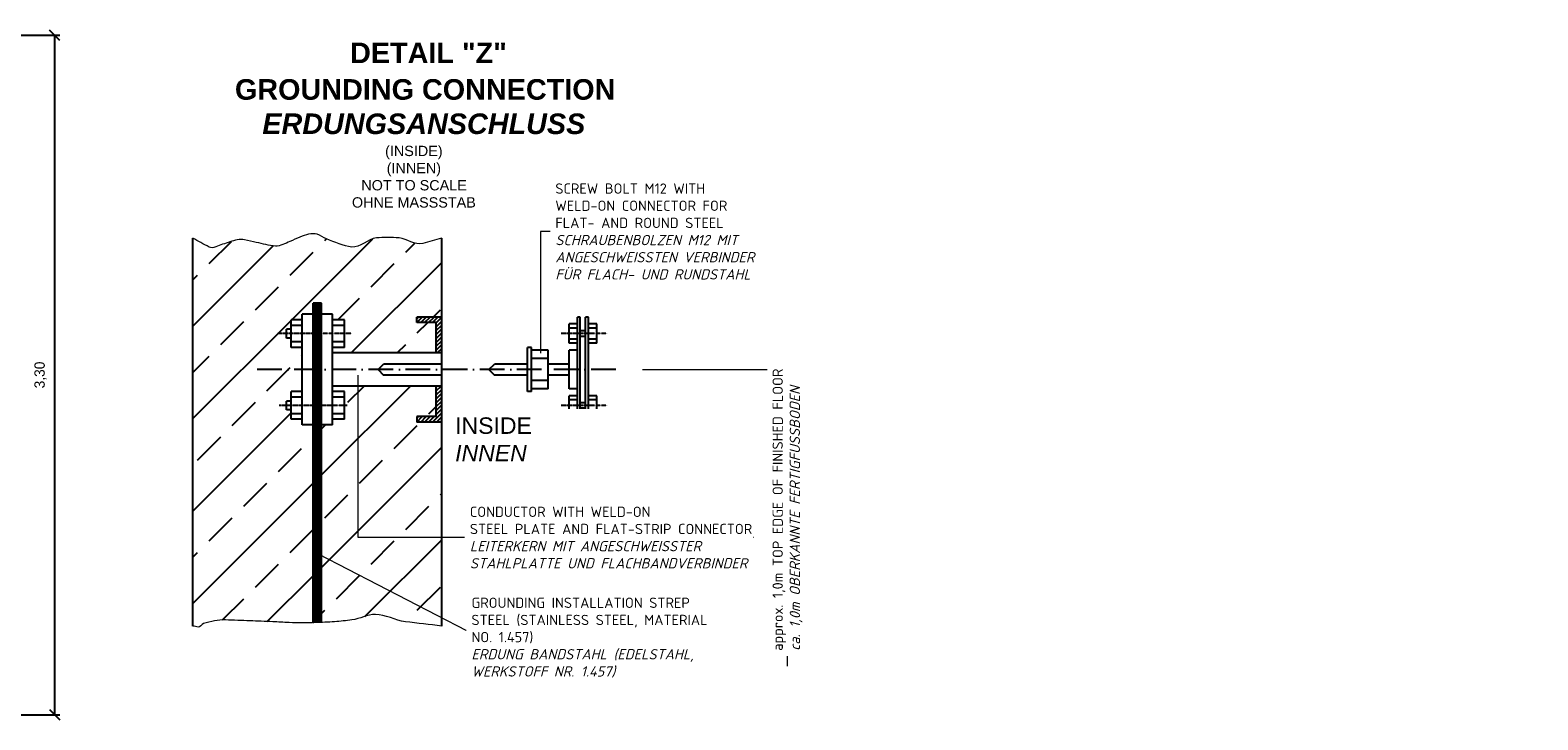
# Model space of a CAD drawing. Header units: millimetres. Extents: x -74592 to 26668, y -531 to 21180.
# Tile 5 of 27: x 3651 to 10969, y -377 to 2973. Entities that reach past the tile are written whole.
import ezdxf

# ---------------------------------------------------------------- set-up
doc = ezdxf.new("R2010")
doc.units = ezdxf.units.MM
doc.linetypes.add('ACAD_ISO10W100', pattern=[18, 12, -3, 0, -3])
doc.linetypes.add('DASHDOT', pattern=[1, 0.5, -0.25, 0, -0.25])
doc.layers.add('Bemaßung', color=7, linetype='Continuous', lineweight=9)
doc.layers.add('Beschriftung', color=7, linetype='Continuous', lineweight=9)
doc.styles.add('LBB3.5M1000', font='isocp.shx', dxfattribs={"height": 3.5})
doc.dimstyles.new('DIN', dxfattribs={"dimtxt": 2.5, "dimasz": 2.5, "dimexe": 1.25, "dimexo": 0.625, "dimtad": 1, "dimtih": 1, "dimdec": 4, "dimdsep": 46, "dimlunit": 6, "dimtxsty": 'Standard', "dimcen": 2.5, "dimadec": 0, "dimazin": 0, "dimtfac": 1, "dimtdec": 4, "dimtmove": 0, "dimatfit": 3, "dimfxl": 0, "dimtvp": 1, "dimtolj": 1, "dimtzin": 0, "dimarcsym": 0})

# ---------------------------------------------------------------- blocks, each defined once
blk = doc.blocks.new('_Oblique')
at = {"color": 0, "linetype": 'ByBlock', "lineweight": -2}
blk.add_line((-0.5, -0.5), (0.5, 0.5), dxfattribs=at)
blk = doc.blocks.new('*D64')
at = {"layer": 'Bemaßung', "color": 0, "lineweight": -2, "transparency": 16777216}
for p, q in [((3100, 2947.9), (3794.8, 2947.9)), ((3769.8, 2947.9), (3769.8, -352.1)), ((3100, -352.1), (3794.8, -352.1))]:
    blk.add_line(p, q, dxfattribs=at)
at = {"layer": 'DEFPOINTS', "color": 0, "transparency": 16777216}
for p in [(2900, 2947.9), (2900, -352.1), (3769.8, -352.1)]:
    blk.add_point(p, dxfattribs=at)
at = {"layer": 'Bemaßung', "color": 0, "lineweight": -2, "transparency": 16777216, "xscale": 50, "yscale": 50, "zscale": 50}
for p, rotation in [((3769.8, 2947.9), 90), ((3769.8, -352.1), 270)]:
    blk.add_blockref('_Oblique', p, dxfattribs=dict(at, rotation=rotation))
at = {"layer": 'Bemaßung', "color": 0, "transparency": 16777216, "insert": (3701.3, 1297.9), "char_height": 50, "attachment_point": 5, "rotation": 90}
blk.add_mtext('\\A1;3,30', dxfattribs=at)

msp = doc.modelspace()

# ---------------------------------------------------------------- hatches: boundary and pattern name
h = msp.add_hatch()
h.set_pattern_fill('ANSI33', color=256, scale=50, style=0)
h.set_pattern_definition([(45, (-64909.1, -47159.85), (-224.5064, 224.5064), []), (45, (-64684.6, -47159.85), (-224.5064, 224.5064), [158.75, -79.375])])
edge = h.paths.add_edge_path()
edge.add_spline(control_points=[(5648.31419, 1962.15416), (5617.68347, 1953.8319), (5587.05275, 1945.50965), (5556.42204, 1937.1874)], knot_values=[0, 0, 0, 0, 0.0754968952, 0.0754968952, 0.0754968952, 0.0754968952], degree=3, periodic=0)
edge.add_spline(control_points=[(5556.42204, 1937.1874), (5518.53142, 1926.89266), (5480.03793, 1960.00989), (5441.6489, 1963.68736)], knot_values=[0.0754968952, 0.0754968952, 0.0754968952, 0.0754968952, 0.1688875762, 0.1688875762, 0.1688875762, 0.1688875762], degree=3, periodic=0)
edge.add_spline(control_points=[(5441.6489, 1963.68736), (5405.68263, 1967.13274), (5366.60478, 1966.96034), (5331.29018, 1963.68736)], knot_values=[0.1688875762, 0.1688875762, 0.1688875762, 0.1688875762, 0.2563842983, 0.2563842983, 0.2563842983, 0.2563842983], degree=3, periodic=0)
edge.add_spline(control_points=[(5331.29018, 1963.68736), (5290.61603, 1959.91764), (5252.14654, 1914.55338), (5212.10289, 1919.52084)], knot_values=[0.2563842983, 0.2563842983, 0.2563842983, 0.2563842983, 0.3571600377, 0.3571600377, 0.3571600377, 0.3571600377], degree=3, periodic=0)
edge.add_spline(control_points=[(5212.10289, 1919.52084), (5171.19959, 1924.59496), (5129.37067, 1942.84205), (5088.50117, 1959.27052)], knot_values=[0.3571600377, 0.3571600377, 0.3571600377, 0.3571600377, 0.4600992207, 0.4600992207, 0.4600992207, 0.4600992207], degree=3, periodic=0)
edge.add_spline(control_points=[(5088.50117, 1959.27052), (5072.96405, 1965.51604), (5059.72801, 1977.50588), (5044.35774, 1981.35391)], knot_values=[0.4600992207, 0.4600992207, 0.4600992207, 0.4600992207, 0.4992330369, 0.4992330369, 0.4992330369, 0.4992330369], degree=3, periodic=0)
edge.add_spline(control_points=[(5044.35774, 1981.35391), (5017.91613, 1987.9737), (4986.95368, 1978.64796), (4960.48503, 1968.10393)], knot_values=[0.4992330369, 0.4992330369, 0.4992330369, 0.4992330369, 0.566555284, 0.566555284, 0.566555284, 0.566555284], degree=3, periodic=0)
edge.add_spline(control_points=[(4960.48503, 1968.10393), (4943.857, 1961.48), (4928.6904, 1952.66881), (4911.92718, 1946.02054)], knot_values=[0.566555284, 0.566555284, 0.566555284, 0.566555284, 0.6088481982, 0.6088481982, 0.6088481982, 0.6088481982], degree=3, periodic=0)
edge.add_spline(control_points=[(4911.92718, 1946.02054), (4888.6723, 1936.79768), (4865.42371, 1922.26991), (4841.29774, 1923.93742)], knot_values=[0.6088481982, 0.6088481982, 0.6088481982, 0.6088481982, 0.6675192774, 0.6675192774, 0.6675192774, 0.6675192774], degree=3, periodic=0)
edge.add_spline(control_points=[(4841.29774, 1923.93742), (4810.53123, 1926.0639), (4779.3665, 1934.90327), (4748.59645, 1941.60397)], knot_values=[0.6675192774, 0.6675192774, 0.6675192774, 0.6675192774, 0.7423392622, 0.7423392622, 0.7423392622, 0.7423392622], degree=3, periodic=0)
edge.add_spline(control_points=[(4748.59645, 1941.60397), (4729.39274, 1945.7859), (4710.41345, 1950.93343), (4691.20975, 1954.85395)], knot_values=[0.7423392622, 0.7423392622, 0.7423392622, 0.7423392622, 0.7890347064, 0.7890347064, 0.7890347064, 0.7890347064], degree=3, periodic=0)
edge.add_spline(control_points=[(4691.20975, 1954.85395), (4679.69512, 1957.2047), (4667.40105, 1957.26944), (4655.89516, 1954.85395)], knot_values=[0.7890347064, 0.7890347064, 0.7890347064, 0.7890347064, 0.8170334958, 0.8170334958, 0.8170334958, 0.8170334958], degree=3, periodic=0)
edge.add_spline(control_points=[(4655.89516, 1954.85395), (4631.78465, 1949.7923), (4609.00761, 1939.35818), (4585.26546, 1932.77083)], knot_values=[0.8170334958, 0.8170334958, 0.8170334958, 0.8170334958, 0.875704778, 0.875704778, 0.875704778, 0.875704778], degree=3, periodic=0)
edge.add_spline(control_points=[(4585.26546, 1932.77083), (4563.60031, 1926.75975), (4538.82516, 1908.76789), (4519.05044, 1919.52084)], knot_values=[0.875704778, 0.875704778, 0.875704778, 0.875704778, 0.9292433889, 0.9292433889, 0.9292433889, 0.9292433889], degree=3, periodic=0)
edge.add_spline(control_points=[(4519.05044, 1919.52084), (4492.91618, 1933.73195), (4466.78192, 1947.94305), (4440.64766, 1962.15416)], knot_values=[0.9292433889, 0.9292433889, 0.9292433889, 0.9292433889, 1, 1, 1, 1], degree=3, periodic=0)
edge.add_line((4440.64766, 1962.15416), (4440.64766, 78.55148))
edge.add_spline(control_points=[(4440.64766, 78.55148), (4449.12449, 76.72451), (4457.60133, 74.89753), (4466.07816, 73.07056)], knot_values=[0.9787536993, 0.9787536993, 0.9787536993, 0.9787536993, 1, 1, 1, 1], degree=3, periodic=0)
edge.add_spline(control_points=[(4466.07816, 73.07056), (4476.45239, 70.83464), (4482.22997, 88.12822), (4492.56417, 90.73711)], knot_values=[0.9527517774, 0.9527517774, 0.9527517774, 0.9527517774, 0.9787536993, 0.9787536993, 0.9787536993, 0.9787536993], degree=3, periodic=0)
edge.add_spline(control_points=[(4492.56417, 90.73711), (4527.42786, 99.5385), (4562.73097, 109.67518), (4598.50846, 108.40366)], knot_values=[0.8650310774, 0.8650310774, 0.8650310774, 0.8650310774, 0.9527517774, 0.9527517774, 0.9527517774, 0.9527517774], degree=3, periodic=0)
edge.add_spline(control_points=[(4598.50846, 108.40366), (4638.23727, 106.99171), (4677.97112, 105.56847), (4717.69602, 103.98709)], knot_values=[0.7676223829, 0.7676223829, 0.7676223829, 0.7676223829, 0.8650310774, 0.8650310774, 0.8650310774, 0.8650310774], degree=3, periodic=0)
edge.add_spline(control_points=[(4717.69602, 103.98709), (4754.48249, 102.52268), (4791.27038, 101.0716), (4828.05474, 99.57052)], knot_values=[0.6774189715, 0.6774189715, 0.6774189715, 0.6774189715, 0.7676223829, 0.7676223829, 0.7676223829, 0.7676223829], degree=3, periodic=0)
edge.add_spline(control_points=[(4828.05474, 99.57052), (4854.55905, 98.48894), (4881.01058, 96.26427), (4907.51275, 95.15395)], knot_values=[0.6124245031, 0.6124245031, 0.6124245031, 0.6124245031, 0.6774189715, 0.6774189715, 0.6774189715, 0.6774189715], degree=3, periodic=0)
edge.add_spline(control_points=[(4907.51275, 95.15395), (4946.42263, 93.5238), (4985.40924, 94.03587), (5024.35315, 94.89836)], knot_values=[0.5170011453, 0.5170011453, 0.5170011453, 0.5170011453, 0.6124245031, 0.6124245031, 0.6124245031, 0.6124245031], degree=3, periodic=0)
edge.add_line((5024.35315, 94.89836), (5024.35315, 1055.98846))
edge.add_line((5024.35315, 1055.98846), (4970.67908, 1055.98846))
edge.add_line((4970.67908, 1055.98846), (4970.67908, 1082.8255))
edge.add_line((4970.67908, 1082.8255), (4917.00501, 1082.8255))
edge.add_line((4917.00501, 1082.8255), (4917.00501, 1128.44846))
edge.add_line((4917.00501, 1128.44846), (4895.53538, 1128.44846))
edge.add_line((4895.53538, 1128.44846), (4895.53538, 1171.38771))
edge.add_line((4895.53538, 1171.38771), (4917.00501, 1171.38771))
edge.add_line((4917.00501, 1171.38771), (4917.00501, 1217.01067))
edge.add_line((4917.00501, 1217.01067), (4970.67908, 1217.01067))
edge.add_line((4970.67908, 1217.01067), (4970.67908, 1431.70694))
edge.add_line((4970.67908, 1431.70694), (4917.00501, 1431.70694))
edge.add_line((4917.00501, 1431.70694), (4917.00501, 1477.3299))
edge.add_line((4917.00501, 1477.3299), (4895.53538, 1477.3299))
edge.add_line((4895.53538, 1477.3299), (4895.53538, 1520.26915))
edge.add_line((4895.53538, 1520.26915), (4917.00501, 1520.26915))
edge.add_line((4917.00501, 1520.26915), (4917.00501, 1565.89211))
edge.add_line((4917.00501, 1565.89211), (4970.67908, 1565.89211))
edge.add_line((4970.67908, 1565.89211), (4970.67908, 1592.72914))
edge.add_line((4970.67908, 1592.72914), (5024.35315, 1592.72914))
edge.add_line((5024.35315, 1592.72914), (5024.35315, 1646.40321))
edge.add_line((5024.35315, 1646.40321), (5064.6087, 1646.40321))
edge.add_line((5064.6087, 1646.40321), (5064.6087, 1592.72914))
edge.add_line((5064.6087, 1592.72914), (5118.28277, 1592.72914))
edge.add_line((5118.28277, 1592.72914), (5118.28277, 1565.89211))
edge.add_line((5118.28277, 1565.89211), (5177.32424, 1565.89211))
edge.add_line((5177.32424, 1565.89211), (5177.32424, 1431.70694))
edge.add_line((5177.32424, 1431.70694), (5118.28277, 1431.70694))
edge.add_line((5118.28277, 1431.70694), (5118.28277, 1404.86991))
edge.add_line((5118.28277, 1404.86991), (5621.47715, 1404.86991))
edge.add_line((5621.47715, 1404.86991), (5621.47715, 1552.47359))
edge.add_line((5621.47715, 1552.47359), (5527.54753, 1552.47359))
edge.add_line((5527.54753, 1552.47359), (5527.54753, 1579.31063))
edge.add_line((5527.54753, 1579.31063), (5648.31419, 1579.31063))
edge.add_line((5648.31419, 1579.31063), (5648.31419, 1962.15416))
h.paths.add_polyline_path([(5648.31419, 1069.40698), (5527.54753, 1069.40698), (5527.54753, 1096.24402), (5621.47715, 1096.24402), (5621.47715, 1243.8477), (5242.56963, 1243.8477), (5242.56963, 723.42839), (5648.31419, 723.42839)], flags=16)
h.paths.add_polyline_path([(5648.31419, 723.42839), (5242.56963, 723.42839), (5242.56963, 1243.8477), (5118.28277, 1243.8477), (5118.28277, 1217.01067), (5177.32424, 1217.01067), (5177.32424, 1082.8255), (5118.28277, 1082.8255), (5118.28277, 1055.98846), (5064.6087, 1055.98846), (5064.6087, 425.78722), (5648.31419, 285.82462)], flags=17)
edge = h.paths.add_edge_path(flags=17)
edge.add_line((5648.31419, 285.82462), (5064.6087, 425.78722))
edge.add_line((5064.6087, 425.78722), (5064.6087, 96.10623))
edge.add_spline(control_points=[(5064.6087, 96.10623), (5085.82254, 96.98162), (5107.02365, 98.21581), (5128.23018, 99.57052)], knot_values=[0.4320761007, 0.4320761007, 0.4320761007, 0.4320761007, 0.4841060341, 0.4841060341, 0.4841060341, 0.4841060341], degree=3, periodic=0)
edge.add_spline(control_points=[(5128.23018, 99.57052), (5156.30398, 101.36391), (5184.50303, 105.08626), (5212.10289, 108.40366)], knot_values=[0.3631974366, 0.3631974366, 0.3631974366, 0.3631974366, 0.4320761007, 0.4320761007, 0.4320761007, 0.4320761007], degree=3, periodic=0)
edge.add_spline(control_points=[(5212.10289, 108.40366), (5250.65147, 113.03706), (5288.66689, 135.23882), (5326.87576, 134.90362)], knot_values=[0.2669949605, 0.2669949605, 0.2669949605, 0.2669949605, 0.3631974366, 0.3631974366, 0.3631974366, 0.3631974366], degree=3, periodic=0)
edge.add_spline(control_points=[(5326.87576, 134.90362), (5375.49864, 134.47706), (5422.93703, 105.50346), (5472.54933, 99.57052)], knot_values=[0.1445720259, 0.1445720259, 0.1445720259, 0.1445720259, 0.2669949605, 0.2669949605, 0.2669949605, 0.2669949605], degree=3, periodic=0)
edge.add_spline(control_points=[(5472.54933, 99.57052), (5531.13761, 92.56417), (5589.7259, 85.55783), (5648.31419, 78.55148)], knot_values=[0, 0, 0, 0, 0.1445720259, 0.1445720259, 0.1445720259, 0.1445720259], degree=3, periodic=0)
edge.add_line((5648.31419, 78.55148), (5648.31419, 285.82462))

# ---------------------------------------------------------------- linework, layer by layer
at = {"color": 7, "linetype": 'Continuous'}
for p, q in [((4440.64766, 78.55148), (4440.64766, 1962.15416)), ((5648.31419, 78.55148), (5648.31419, 1962.15416)), ((4970.67908, 1565.89211), (4917.00501, 1565.89211)), ((4917.00501, 1431.70694), (4917.00501, 1565.89211)), ((4970.67908, 1539.05508), (4917.00501, 1539.05508)), ((4970.67908, 1055.98846), (4970.67908, 1592.72914)), ((5024.35315, 1592.72914), (4970.67908, 1592.72914)), ((5118.28277, 1592.72914), (5064.6087, 1592.72914)), ((5118.28277, 1055.98846), (5118.28277, 1592.72914)), ((5177.32424, 1565.89211), (5118.28277, 1565.89211)), ((5177.32424, 1539.05508), (5118.28277, 1539.05508)), ((5177.32424, 1431.70694), (5177.32424, 1565.89211)), ((5527.54753, 1571.45006), (5535.4081, 1579.31063)), ((5527.54753, 1552.47359), (5554.38457, 1579.31063)), ((5527.54753, 1552.47359), (5527.54753, 1579.31063)), ((5648.31419, 1579.31063), (5527.54753, 1579.31063)), ((5621.47715, 1552.47359), (5527.54753, 1552.47359)), ((5546.52454, 1552.47359), (5573.36157, 1579.31063)), ((5565.501, 1552.47359), (5592.33804, 1579.31063)), ((5584.47801, 1552.47359), (5611.31504, 1579.31063)), ((5603.45447, 1552.47359), (5630.29151, 1579.31063)), ((5621.47715, 1551.5198), (5648.31419, 1578.35684)), ((5621.47715, 1532.5428), (5648.31419, 1559.37984)), ((5621.47715, 1404.86991), (5621.47715, 1552.47359)), ((5621.47715, 1513.56633), (5648.31419, 1540.40337)), ((6306.78577, 1545.76433), (6266.53022, 1545.76433)), ((6266.53022, 1451.83472), (6266.53022, 1545.76433)), ((6320.20429, 1579.31063), (6306.78577, 1579.31063)), ((6306.78577, 1069.40698), (6306.78577, 1579.31063)), ((6320.20429, 1069.40698), (6320.20429, 1579.31063)), ((6360.45984, 1579.31063), (6347.04132, 1579.31063)), ((6347.04132, 1069.40698), (6347.04132, 1579.31063)), ((6360.45984, 1069.40698), (6360.45984, 1579.31063)), ((6400.71539, 1545.76433), (6360.45984, 1545.76433)), ((6400.71539, 1451.83472), (6400.71539, 1545.76433)), ((4895.53538, 1477.3299), (4895.53538, 1520.26915)), ((4917.00501, 1520.26915), (4895.53538, 1520.26915)), ((4917.00501, 1477.3299), (4895.53538, 1477.3299)), ((5621.47715, 1494.58987), (5648.31419, 1521.4269)), ((5621.47715, 1475.61286), (5648.31419, 1502.4499)), ((5621.47715, 1437.65993), (5648.31419, 1464.49696)), ((5622.43094, 1457.59019), (5648.31419, 1483.47343)), ((6306.78577, 1525.63656), (6266.53022, 1525.63656)), ((6306.78577, 1471.96249), (6266.53022, 1471.96249)), ((6347.04132, 1512.21804), (6320.20429, 1512.21804)), ((6347.04132, 1485.38101), (6320.20429, 1485.38101)), ((6400.71539, 1525.63656), (6360.45984, 1525.63656)), ((6400.71539, 1471.96249), (6360.45984, 1471.96249)), ((4970.67908, 1458.54397), (4917.00501, 1458.54397)), ((4970.67908, 1431.70694), (4917.00501, 1431.70694)), ((5177.32424, 1458.54397), (5118.28277, 1458.54397)), ((5177.32424, 1431.70694), (5118.28277, 1431.70694)), ((5648.31419, 1404.86991), (5118.28277, 1404.86991)), ((5621.47715, 1418.68293), (5648.31419, 1445.51996)), ((5626.6406, 1404.86991), (5648.31419, 1426.54349)), ((6084.03839, 1431.70694), (6065.25247, 1431.70694)), ((6065.25247, 1217.01067), (6065.25247, 1431.70694)), ((6084.03839, 1217.01067), (6084.03839, 1431.70694)), ((6164.54949, 1418.28842), (6084.03839, 1418.28842)), ((6164.54949, 1230.42919), (6164.54949, 1418.28842)), ((6306.78577, 1451.83472), (6266.53022, 1451.83472)), ((6306.78577, 1418.28842), (6266.53022, 1418.28842)), ((6266.53022, 1230.42919), (6266.53022, 1418.28842)), ((6400.71539, 1451.83472), (6360.45984, 1451.83472)), ((5339.6883, 1324.3588), (5366.52533, 1351.19584)), ((5339.6883, 1324.3588), (5366.52533, 1297.52177)), ((5648.31419, 1351.19584), (5366.52533, 1351.19584)), ((5877.39323, 1324.3588), (5904.23026, 1351.19584)), ((5877.39323, 1324.3588), (5904.23026, 1297.52177)), ((6065.25247, 1351.19584), (5904.23026, 1351.19584)), ((6164.54949, 1378.03287), (6084.03839, 1378.03287)), ((6266.53022, 1351.19584), (6164.54949, 1351.19584)), ((5648.31419, 1297.52177), (5366.52533, 1297.52177)), ((6065.25247, 1297.52177), (5904.23026, 1297.52177)), ((6164.54949, 1270.68474), (6084.03839, 1270.68474)), ((6266.53022, 1297.52177), (6164.54949, 1297.52177)), ((4895.53538, 1128.44846), (4895.53538, 1171.38771)), ((4917.00501, 1171.38771), (4895.53538, 1171.38771)), ((4970.67908, 1217.01067), (4917.00501, 1217.01067)), ((4917.00501, 1082.8255), (4917.00501, 1217.01067)), ((4970.67908, 1190.17363), (4917.00501, 1190.17363)), ((5648.31419, 1243.8477), (5118.28277, 1243.8477)), ((5177.32424, 1217.01067), (5118.28277, 1217.01067)), ((5177.32424, 1190.17363), (5118.28277, 1190.17363)), ((5177.32424, 1082.8255), (5177.32424, 1217.01067)), ((5621.47715, 1239.243), (5626.08185, 1243.8477)), ((5621.47715, 1220.266), (5645.05885, 1243.8477)), ((5621.47715, 1096.24402), (5621.47715, 1243.8477)), ((5621.47715, 1201.28953), (5648.31419, 1228.12657)), ((5621.47715, 1182.31334), (5648.31419, 1209.1501)), ((5621.47715, 1163.33687), (5648.31419, 1190.17363)), ((5621.47715, 1144.3596), (5648.31419, 1171.19663)), ((6084.03839, 1217.01067), (6065.25247, 1217.01067)), ((6164.54949, 1230.42919), (6084.03839, 1230.42919)), ((6306.78577, 1230.42919), (6266.53022, 1230.42919)), ((6306.78577, 1196.88289), (6266.53022, 1196.88289)), ((6266.53022, 1102.95327), (6266.53022, 1196.88289)), ((6306.78577, 1176.75512), (6266.53022, 1176.75512)), ((6400.71539, 1196.88289), (6360.45984, 1196.88289)), ((6400.71539, 1176.75512), (6360.45984, 1176.75512)), ((6400.71539, 1102.95327), (6400.71539, 1196.88289)), ((4917.00501, 1128.44846), (4895.53538, 1128.44846)), ((4970.67908, 1109.66253), (4917.00501, 1109.66253)), ((5177.32424, 1109.66253), (5118.28277, 1109.66253)), ((5603.45447, 1069.40698), (5648.31419, 1114.26669)), ((5621.47715, 1125.38313), (5648.31419, 1152.22016)), ((5621.47715, 1106.4064), (5648.31419, 1133.24316)), ((6306.78577, 1123.08105), (6266.53022, 1123.08105)), ((6306.78577, 1102.95327), (6266.53022, 1102.95327)), ((6347.04132, 1163.3366), (6320.20429, 1163.3366)), ((6347.04132, 1136.49957), (6320.20429, 1136.49957)), ((6400.71539, 1123.08105), (6360.45984, 1123.08105)), ((6400.71539, 1102.95327), (6360.45984, 1102.95327)), ((4970.67908, 1082.8255), (4917.00501, 1082.8255)), ((5024.35315, 1055.98846), (4970.67908, 1055.98846)), ((5118.28277, 1055.98846), (5064.6087, 1055.98846)), ((5177.32424, 1082.8255), (5118.28277, 1082.8255)), ((5527.54753, 1088.38345), (5535.4081, 1096.24402)), ((5527.54753, 1069.40698), (5554.3843, 1096.24402)), ((5527.54753, 1096.24402), (5527.54753, 1069.40698)), ((5621.47715, 1096.24402), (5527.54753, 1096.24402)), ((5648.31419, 1069.40698), (5527.54753, 1069.40698)), ((5546.52454, 1069.40698), (5573.36157, 1096.24402)), ((5565.501, 1069.40698), (5592.33777, 1096.24402)), ((5584.47801, 1069.40698), (5611.31504, 1096.24402)), ((5622.43094, 1069.40698), (5648.31419, 1095.29023)), ((5641.40794, 1069.40698), (5648.31419, 1076.31322)), ((6320.20429, 1069.40698), (6306.78577, 1069.40698)), ((6360.45984, 1069.40698), (6347.04132, 1069.40698))]:
    msp.add_line(p, q, dxfattribs=at)
at = {"linetype": 'Continuous'}
for p, q in [((5024.35315, 94.89836), (5024.35315, 1646.40321)), ((5028.3787, 94.98869), (5028.3787, 1646.40321)), ((5032.40426, 95.08109), (5032.40426, 1646.40321)), ((5037.77166, 95.20828), (5037.77166, 1646.40321)), ((5043.13907, 95.35208), (5043.13907, 1646.40321)), ((5048.50648, 95.51462), (5048.50648, 1646.40321)), ((5053.87388, 95.69507), (5053.87388, 1646.40321)), ((5059.24129, 95.89255), (5059.24129, 1646.40321)), ((5064.6087, 96.10623), (5064.6087, 1646.40321))]:
    msp.add_line(p, q, dxfattribs=at)
at = {"color": 5, "linetype": 'Continuous'}
msp.add_line((5064.6087, 1646.40321), (5024.35315, 1646.40321), dxfattribs=at)
at = {"color": 7, "linetype": 'DASHDOT'}
for p, q in [((5210.35365, 1498.79952), (4853.71792, 1498.79952)), ((6451.32199, 1498.79952), (6228.79064, 1498.79952)), ((5189.59709, 1149.91808), (4859.37892, 1149.91808)), ((6451.32199, 1149.91808), (6228.79064, 1149.91808))]:
    msp.add_line(p, q, dxfattribs=at)
at = {"linetype": 'ACAD_ISO10W100', "ltscale": 10}
msp.add_line((6493.48592, 1324.3588), (4737.66841, 1324.3588), dxfattribs=at)
at = {"color": 7, "linetype": 'Continuous', "lineweight": 5}
for points, knots in [([(5648.31419, 1962.15416), (5617.68347, 1953.8319), (5587.05275, 1945.50965), (5556.42204, 1937.1874), (5518.53142, 1926.89266), (5480.03793, 1960.00989), (5441.6489, 1963.68736), (5405.68263, 1967.13274), (5366.60478, 1966.96034), (5331.29018, 1963.68736), (5290.61603, 1959.91764), (5252.14654, 1914.55338), (5212.10289, 1919.52084), (5171.19959, 1924.59496), (5129.37067, 1942.84205), (5088.50117, 1959.27052), (5072.96405, 1965.51604), (5059.72801, 1977.50588), (5044.35774, 1981.35391), (5017.91613, 1987.9737), (4986.95368, 1978.64796), (4960.48503, 1968.10393), (4943.857, 1961.48), (4928.6904, 1952.66881), (4911.92718, 1946.02054), (4888.6723, 1936.79768), (4865.42371, 1922.26991), (4841.29774, 1923.93742), (4810.53123, 1926.0639), (4779.3665, 1934.90327), (4748.59645, 1941.60397), (4729.39274, 1945.7859), (4710.41345, 1950.93343), (4691.20975, 1954.85395), (4679.69512, 1957.2047), (4667.40105, 1957.26944), (4655.89516, 1954.85395), (4631.78465, 1949.7923), (4609.00761, 1939.35818), (4585.26546, 1932.77083), (4563.60031, 1926.75975), (4538.82516, 1908.76789), (4519.05044, 1919.52084), (4492.91618, 1933.73195), (4466.78192, 1947.94305), (4440.64766, 1962.15416)], [0, 0, 0, 0, 0.0754968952, 0.0754968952, 0.0754968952, 0.1688875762, 0.1688875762, 0.1688875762, 0.2563842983, 0.2563842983, 0.2563842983, 0.3571600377, 0.3571600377, 0.3571600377, 0.4600992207, 0.4600992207, 0.4600992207, 0.4992330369, 0.4992330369, 0.4992330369, 0.566555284, 0.566555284, 0.566555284, 0.6088481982, 0.6088481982, 0.6088481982, 0.6675192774, 0.6675192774, 0.6675192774, 0.7423392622, 0.7423392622, 0.7423392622, 0.7890347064, 0.7890347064, 0.7890347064, 0.8170334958, 0.8170334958, 0.8170334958, 0.875704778, 0.875704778, 0.875704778, 0.9292433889, 0.9292433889, 0.9292433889, 1, 1, 1, 1]), ([(5648.31419, 78.55148), (5589.7259, 85.55783), (5531.13761, 92.56417), (5472.54933, 99.57052), (5422.93703, 105.50346), (5375.49864, 134.47706), (5326.87576, 134.90362), (5288.66689, 135.23882), (5250.65147, 113.03706), (5212.10289, 108.40366), (5184.50303, 105.08626), (5156.30398, 101.36391), (5128.23018, 99.57052), (5097.33695, 97.59701), (5066.45523, 95.87926), (5035.52889, 95.15395), (4992.86946, 94.15346), (4950.14505, 93.36785), (4907.51275, 95.15395), (4881.01058, 96.26427), (4854.55905, 98.48894), (4828.05474, 99.57052), (4791.27038, 101.0716), (4754.48249, 102.52268), (4717.69602, 103.98709), (4677.97112, 105.56847), (4638.23727, 106.99171), (4598.50846, 108.40366), (4562.73097, 109.67518), (4527.42786, 99.5385), (4492.56417, 90.73711), (4482.22997, 88.12822), (4476.45239, 70.83464), (4466.07816, 73.07056), (4457.60133, 74.89753), (4449.12449, 76.72451), (4440.64766, 78.55148)], [0, 0, 0, 0, 0.1445720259, 0.1445720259, 0.1445720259, 0.2669949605, 0.2669949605, 0.2669949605, 0.3631974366, 0.3631974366, 0.3631974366, 0.4320761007, 0.4320761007, 0.4320761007, 0.5078722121, 0.5078722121, 0.5078722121, 0.6124245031, 0.6124245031, 0.6124245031, 0.6774189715, 0.6774189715, 0.6774189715, 0.7676223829, 0.7676223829, 0.7676223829, 0.8650310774, 0.8650310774, 0.8650310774, 0.9527517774, 0.9527517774, 0.9527517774, 0.9787536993, 0.9787536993, 0.9787536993, 1, 1, 1, 1])]:
    msp.add_open_spline(points, degree=3, knots=knots, dxfattribs=at)
at = {"layer": 'Bemaßung'}
msp.add_line((6623.48278, 1324.3588), (7363.34202, 1324.3588), dxfattribs=at)
at = {"layer": 'Beschriftung', "color": 7, "linetype": 'Continuous'}
for p, q in [((7185.87333, 1994.4256), (6128.19175, 1994.4256)), ((6128.19175, 1994.4256), (6128.19175, 1404.01085)), ((5242.56963, 507.91001), (5242.56963, 1296.66272)), ((7163.37099, 507.91001), (5242.56963, 507.91001)), ((5049.44524, 429.42316), (5768.2775, 57.10208)), ((7037.52835, 57.10208), (5768.2775, 57.10208))]:
    msp.add_line(p, q, dxfattribs=at)

# ---------------------------------------------------------------- block references
at = {"layer": 'Bemaßung', "xscale": 50, "yscale": 50, "zscale": 50, "rotation": 90}
msp.add_blockref('_Oblique', (7325.91247, 1324.3588), dxfattribs=at)

# ---------------------------------------------------------------- texts
at = {"layer": 'Beschriftung', "insert": (4587.32279, 2734.86835), "char_height": 100, "width": 1944.1086557, "attachment_point": 1, "style": 'LBB3.5M1000', "bg_fill": 2}
msp.add_mtext('\\pi57.423;{\\fArial|b1|i0|c0|p34;GROUNDING CONNECTION\\P\\pi190.34;\\fArial|b1|i1|c0|p34;ERDUNGSANSCHLUSS}', dxfattribs=at)

# ---------------------------------------------------------------- dimensions: what is measured, and where the dimension line sits
at = {"layer": 'Bemaßung'}
dim = msp.add_linear_dim(base=(3769.7718, -352.1314), p1=(2900, 2947.8686), p2=(2900, -352.1314), angle=90, text='3,30', dimstyle='DIN', override={"dimscale": 20, "dimexo": 10, "dimgap": 0.2, "dimblk1": 'Oblique', "dimblk2": 'Oblique', "dimsah": 1, "dimtmove": 2}, dxfattribs=at)
dim.commit()
dim.dimension.update_dxf_attribs({"geometry": '*D64', "text_midpoint": (3701.32414, 1297.8686), "dimtype": 160})

# ---------------------------------------------------------------- next in the draw order: texts
at = {"layer": 'Beschriftung', "attachment_point": 1, "style": 'LBB3.5M1000', "bg_fill": 2}
for s, insert, char_height, width in [('\\pi31.237;{\\fArial|b1|i0|c0|p34;DETAIL "Z"}', (5172.51211, 2912.51057), 100, 806.4717584), ('\\pi195.63;{\\fArial|b0|i0|c0|p34;(INSIDE)\\P\\pi203.41;(INNEN)\\P\\pi80.338;NOT TO SCALE\\P\\pi34.703;OHNE MASSSTAB}', (5177.9233, 2411.20183), 50, 663.9154469), ('{\\fArial|b0|i0|c0|p34;INSIDE\\P\\fArial|b0|i1|c0|p34;INNEN}', (5713.72482, 1092.02435), 80, 2577.1773754), ('{\\fISOCPEUR|b0|i0|c0|p34;CONDUCTOR WITH WELD-ON\\PSTEEL PLATE AND FLAT-STRIP CONNECTOR\\P\\fISOCPEUR|b0|i1|c0|p34;LEITERKERN MIT ANGESCHWEISSTER\\PSTAHLPLATTE UND FLACHBANDVERBINDER}', (5785.17989, 658.34792), 50, 1351.2321512)]:
    msp.add_mtext(s, dxfattribs=dict(at, insert=insert, char_height=char_height, width=width))

# ---------------------------------------------------------------- next in the draw order: linework, layer by layer
at = {"layer": 'Bemaßung'}
msp.add_line((7325.91247, 1324.3588), (7325.91247, -115.62599), dxfattribs=at)

# ---------------------------------------------------------------- next in the draw order: texts
at = {"layer": 'Beschriftung', "char_height": 50, "width": 1270.3459374, "attachment_point": 1, "style": 'LBB3.5M1000', "bg_fill": 2}
for s, insert in [('{\\fISOCPEUR|b0|i0|c0|p34;SCREW BOLT M12 WITH\\PWELD-ON CONNECTOR FOR\\PFLAT- AND ROUND STEEL\\P\\fISOCPEUR|b0|i1|c0|p34;SCHRAUBENBOLZEN M12 MIT\\PANGESCHWEISSTEN VERBINDER\\PFÜR FLACH- UND RUNDSTAHL}', (6199.93377, 2228.365)), ('{\\fISOCPEUR|b0|i0|c0|p34;GROUNDING INSTALLATION STREP STEEL (STAINLESS STEEL, MATERIAL NO. 1.457)\\P\\fISOCPEUR|b0|i1|c0|p34;ERDUNG BANDSTAHL (EDELSTAHL, WERKSTOFF NR. 1.457)}', (5792.85439, 216.57821))]:
    msp.add_mtext(s, dxfattribs=dict(at, insert=insert))

# ---------------------------------------------------------------- next in the draw order: texts
at = {"layer": 'Beschriftung', "insert": (7254.30397, -41.5249), "char_height": 50, "width": 1683.6161872, "attachment_point": 1, "rotation": 90, "style": 'LBB3.5M1000', "bg_fill": 2}
msp.add_mtext('{\\fISOCPEUR|b0|i0|c0|p34;approx. 1,0m TOP EDGE OF FINISHED FLOOR\\P\\fISOCPEUR|b0|i1|c0|p34;ca. 1,0m OBERKANNTE FERTIGFUSSBODEN}', dxfattribs=at)

doc.saveas('drawing.dxf')
